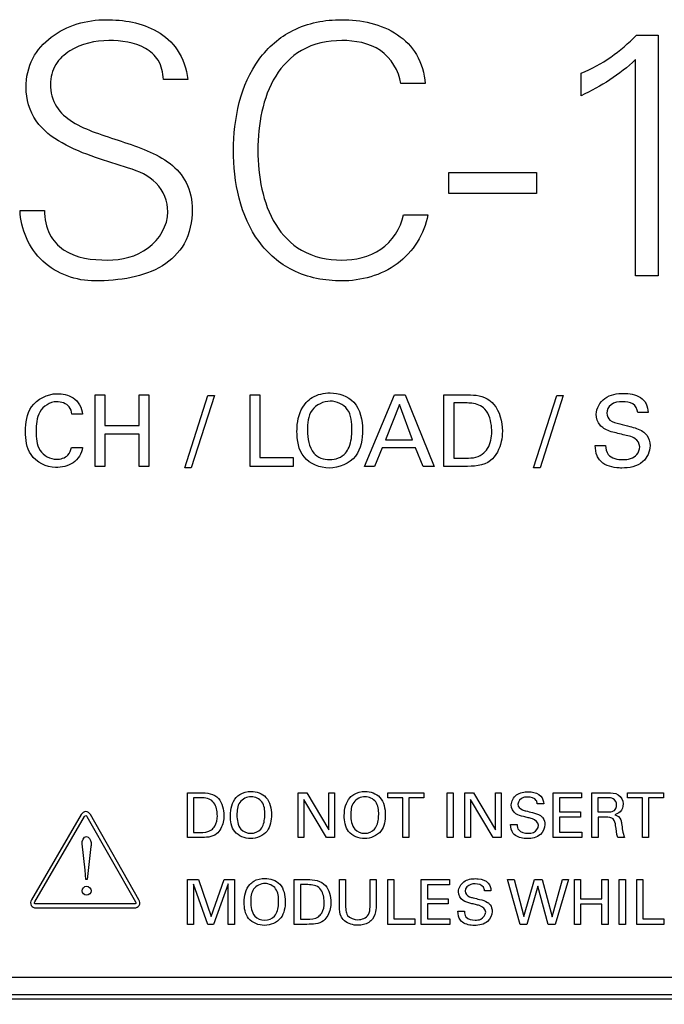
# Model space of a CAD drawing. Header units: inches. Extents: x 0 to 34, y 0 to 22.
# Tile 7 of 88: x 9.223 to 9.583, y 4.591 to 5.142. Entities that reach past the tile are written whole.
import ezdxf

# ---------------------------------------------------------------- set-up
doc = ezdxf.new("R2010")
doc.units = ezdxf.units.IN
doc.header["$LTSCALE"] = 1.87
doc.header["$MEASUREMENT"] = 0
doc.layers.get('0').update_dxf_attribs({"linetype": 'CONTINUOUS'})
doc.layers.add('02___PRT_ALL_AXES', color=7, linetype='CONTINUOUS')
doc.layers.add('DIMENSIONS', color=7, linetype='CONTINUOUS')
doc.styles.get("Standard").update_dxf_attribs({"font": 'txt', "width": 0.8})
doc.dimstyles.new('DIMSTYLE_1', dxfattribs={"dimtxt": 0.125, "dimasz": 0.18, "dimexe": 0.125, "dimexo": 0.0625, "dimgap": 0.0625, "dimtad": 0, "dimtih": 1, "dimtoh": 1, "dimlfac": 2, "dimdsep": 46, "dimtxsty": 'STANDARD', "dimblk": '_FILLED', "dimblk1": '_FILLED', "dimblk2": '_FILLED', "dimcen": 0.09, "dimadec": 0, "dimazin": 0, "dimtp": 0.001, "dimtm": 0.001, "dimtfac": 1, "dimtofl": 0, "dimtmove": 0, "dimatfit": 3, "dimldrblk": '_FILLED', "dimfxl": 1, "dimtolj": 1, "dimarcsym": 0})

# ---------------------------------------------------------------- blocks, each defined once
blk = doc.blocks.new('_FILLED')
at = {"color": 0, "linetype": 'BYBLOCK'}
blk.add_solid([(0, 0), (-1, 0.1736), (-1, -0.1736)], dxfattribs=at)
blk = doc.blocks.new('*D6')
at = {"layer": 'DIMENSIONS', "color": 2, "linetype": 'CONTINUOUS'}
for p, q in [((8.53548, 4.57287), (8.53548, 3.10388)), ((17.68902, 4.57287), (17.68902, 3.10388)), ((8.53548, 3.22888), (12.43725, 3.22888)), ((17.68902, 3.22888), (13.78725, 3.22888))]:
    blk.add_line(p, q, dxfattribs=at)
at = {"layer": 'DIMENSIONS', "color": 2, "linetype": 'CONTINUOUS', "xscale": 0.18, "yscale": 0.18, "zscale": 0.18, "rotation": 180}
blk.add_blockref('_FILLED', (8.53548, 3.22888), dxfattribs=at)
at = {"layer": 'DIMENSIONS', "color": 2, "linetype": 'CONTINUOUS', "xscale": 0.18, "yscale": 0.18, "zscale": 0.18}
blk.add_blockref('_FILLED', (17.68902, 3.22888), dxfattribs=at)
at = {"layer": 'DIMENSIONS', "color": 2, "linetype": 'CONTINUOUS', "insert": (13.11225, 3.29138), "char_height": 0.125, "width": 1.225, "attachment_point": 2, "line_spacing_factor": 0.9}
blk.add_mtext('465{\\Ftxt.shx;\\W1.000000;\\H0.125000; }[18.307]', dxfattribs=at)

msp = doc.modelspace()

# ---------------------------------------------------------------- linework, layer by layer
at = {"color": 40, "linetype": 'CONTINUOUS'}
for p, q in [((9.56749, 5.133), (9.57955, 5.133)), ((9.57955, 5.133), (9.57955, 4.99845)), ((9.56691, 4.99845), (9.56691, 5.11939)), ((9.53657, 5.09917), (9.53657, 5.11181)), ((9.31647, 5.10831), (9.30285, 5.10831)), ((9.44927, 5.10598), (9.43566, 5.10598)), ((9.46249, 5.04453), (9.46249, 5.0562)), ((9.46249, 5.0562), (9.51149, 5.0562)), ((9.51149, 5.0562), (9.51149, 5.04453)), ((9.51149, 5.04453), (9.46249, 5.04453)), ((9.22274, 5.035), (9.23635, 5.035)), ((9.43721, 5.03248), (9.45082, 5.03248)), ((9.57955, 4.99845), (9.56691, 4.99845)), ((9.26465, 4.89174), (9.26465, 4.93182)), ((9.26465, 4.93182), (9.2702, 4.93182)), ((9.2702, 4.93182), (9.2702, 4.91461)), ((9.28925, 4.91461), (9.28925, 4.93182)), ((9.28925, 4.93182), (9.2948, 4.93182)), ((9.2948, 4.93182), (9.2948, 4.89174)), ((9.31482, 4.89085), (9.32781, 4.93132)), ((9.33143, 4.93132), (9.31849, 4.89085)), ((9.32781, 4.93132), (9.33143, 4.93132)), ((9.35138, 4.89174), (9.35138, 4.93182)), ((9.35138, 4.93182), (9.35687, 4.93182)), ((9.35687, 4.93182), (9.35687, 4.89667)), ((9.41527, 4.89174), (9.43215, 4.93182)), ((9.43215, 4.93182), (9.43809, 4.93182)), ((9.43809, 4.93182), (9.4543, 4.89174)), ((9.45977, 4.89174), (9.45977, 4.93182)), ((9.45977, 4.93182), (9.47137, 4.93182)), ((9.46532, 4.92722), (9.46532, 4.89629)), ((9.47198, 4.92722), (9.46532, 4.92722)), ((9.50993, 4.89085), (9.52292, 4.93132)), ((9.52653, 4.93132), (9.5136, 4.89085)), ((9.52292, 4.93132), (9.52653, 4.93132)), ((9.43487, 4.92633), (9.42709, 4.90667)), ((9.44226, 4.90667), (9.43487, 4.92633)), ((9.57397, 4.92183), (9.5682, 4.92183)), ((9.25769, 4.921), (9.25175, 4.921)), ((9.2702, 4.91461), (9.28925, 4.91461)), ((9.2702, 4.90984), (9.2702, 4.89174)), ((9.28925, 4.90984), (9.2702, 4.90984)), ((9.28925, 4.89174), (9.28925, 4.90984)), ((9.42709, 4.90667), (9.44226, 4.90667)), ((9.25147, 4.90228), (9.25758, 4.90228)), ((9.42532, 4.90217), (9.42099, 4.89174)), ((9.44392, 4.90217), (9.42532, 4.90217)), ((9.44825, 4.89174), (9.44392, 4.90217)), ((9.54443, 4.90345), (9.55021, 4.90345)), ((9.35687, 4.89667), (9.37553, 4.89667)), ((9.37553, 4.89667), (9.37553, 4.89174)), ((9.46532, 4.89629), (9.47076, 4.89629)), ((9.2702, 4.89174), (9.26465, 4.89174)), ((9.2948, 4.89174), (9.28925, 4.89174)), ((9.31849, 4.89085), (9.31482, 4.89085)), ((9.37553, 4.89174), (9.35138, 4.89174)), ((9.42099, 4.89174), (9.41527, 4.89174)), ((9.4543, 4.89174), (9.44825, 4.89174)), ((9.47104, 4.89174), (9.45977, 4.89174)), ((9.5136, 4.89085), (9.50993, 4.89085)), ((9.3163, 4.68401), (9.3163, 4.7091)), ((9.3163, 4.7091), (9.32356, 4.7091)), ((9.37827, 4.68401), (9.37827, 4.7091)), ((9.37827, 4.7091), (9.38311, 4.7091)), ((9.38311, 4.7091), (9.39544, 4.68836)), ((9.39544, 4.68836), (9.39544, 4.7091)), ((9.39544, 4.7091), (9.39864, 4.7091)), ((9.39864, 4.7091), (9.39864, 4.68401)), ((9.42834, 4.70615), (9.42834, 4.7091)), ((9.42834, 4.7091), (9.4486, 4.7091)), ((9.4486, 4.7091), (9.4486, 4.70615)), ((9.46154, 4.68401), (9.46154, 4.7091)), ((9.46154, 4.7091), (9.46502, 4.7091)), ((9.46502, 4.7091), (9.46502, 4.68401)), ((9.47143, 4.68401), (9.47143, 4.7091)), ((9.47143, 4.7091), (9.47627, 4.7091)), ((9.47627, 4.7091), (9.4886, 4.68836)), ((9.4886, 4.68836), (9.4886, 4.7091)), ((9.4886, 4.7091), (9.4918, 4.7091)), ((9.4918, 4.7091), (9.4918, 4.68401)), ((9.52095, 4.68401), (9.52095, 4.7091)), ((9.52095, 4.7091), (9.53669, 4.7091)), ((9.53669, 4.7091), (9.53669, 4.70615)), ((9.54251, 4.68401), (9.54251, 4.7091)), ((9.54251, 4.7091), (9.55148, 4.7091)), ((9.56237, 4.70615), (9.56237, 4.7091)), ((9.56237, 4.7091), (9.58263, 4.7091)), ((9.58263, 4.7091), (9.58263, 4.70615)), ((9.31977, 4.70622), (9.31977, 4.68686)), ((9.32394, 4.70622), (9.31977, 4.70622)), ((9.38144, 4.70532), (9.38144, 4.68401)), ((9.39419, 4.68401), (9.38144, 4.70532)), ((9.43675, 4.70615), (9.42834, 4.70615)), ((9.43675, 4.68401), (9.43675, 4.70615)), ((9.44019, 4.70615), (9.44019, 4.68401)), ((9.4486, 4.70615), (9.44019, 4.70615)), ((9.48735, 4.68401), (9.4746, 4.70532)), ((9.4746, 4.70532), (9.4746, 4.68401)), ((9.51558, 4.70285), (9.51197, 4.70285)), ((9.52442, 4.70615), (9.52442, 4.69832)), ((9.53669, 4.70615), (9.52442, 4.70615)), ((9.54588, 4.70618), (9.54588, 4.69829)), ((9.55137, 4.70618), (9.54588, 4.70618)), ((9.57078, 4.70615), (9.56237, 4.70615)), ((9.57078, 4.68401), (9.57078, 4.70615)), ((9.57422, 4.70615), (9.57422, 4.68401)), ((9.58263, 4.70615), (9.57422, 4.70615)), ((9.25694, 4.69688), (9.22911, 4.64906)), ((9.23104, 4.64795), (9.25884, 4.6958)), ((9.26012, 4.69579), (9.28727, 4.64797)), ((9.2892, 4.64906), (9.26203, 4.69687)), ((9.52442, 4.69832), (9.5361, 4.69832)), ((9.5361, 4.69832), (9.5361, 4.69541)), ((9.54588, 4.69829), (9.55137, 4.69829)), ((9.49709, 4.69134), (9.50071, 4.69134)), ((9.52442, 4.69541), (9.52442, 4.68707)), ((9.5361, 4.69541), (9.52442, 4.69541)), ((9.54595, 4.69534), (9.54595, 4.68401)), ((9.55033, 4.69534), (9.54595, 4.69534)), ((9.31977, 4.68686), (9.32318, 4.68686)), ((9.52442, 4.68707), (9.53697, 4.68707)), ((9.53697, 4.68707), (9.53697, 4.68401)), ((9.25914, 4.66576), (9.25737, 4.6805)), ((9.32335, 4.68401), (9.3163, 4.68401)), ((9.38144, 4.68401), (9.37827, 4.68401)), ((9.39864, 4.68401), (9.39419, 4.68401)), ((9.44019, 4.68401), (9.43675, 4.68401)), ((9.46502, 4.68401), (9.46154, 4.68401)), ((9.4746, 4.68401), (9.47143, 4.68401)), ((9.4918, 4.68401), (9.48735, 4.68401)), ((9.53697, 4.68401), (9.52095, 4.68401)), ((9.54595, 4.68401), (9.54251, 4.68401)), ((9.56069, 4.68401), (9.55697, 4.68401)), ((9.57422, 4.68401), (9.57078, 4.68401)), ((9.26234, 4.67893), (9.26019, 4.66059)), ((9.25955, 4.66059), (9.25914, 4.66576)), ((9.26019, 4.66059), (9.25955, 4.66059)), ((9.31636, 4.6354), (9.31636, 4.66049)), ((9.31636, 4.66049), (9.32252, 4.66049)), ((9.31974, 4.65785), (9.31974, 4.6354)), ((9.32766, 4.6354), (9.31974, 4.65785)), ((9.32252, 4.66049), (9.32961, 4.63981)), ((9.32961, 4.63981), (9.33687, 4.66049)), ((9.3392, 4.65799), (9.33096, 4.6354)), ((9.33687, 4.66049), (9.34261, 4.66049)), ((9.3392, 4.6354), (9.3392, 4.65799)), ((9.34261, 4.66049), (9.34261, 4.6354)), ((9.37609, 4.6354), (9.37609, 4.66049)), ((9.37609, 4.66049), (9.38335, 4.66049)), ((9.37956, 4.65761), (9.37956, 4.63825)), ((9.38373, 4.65761), (9.37956, 4.65761)), ((9.40133, 4.6452), (9.40133, 4.66049)), ((9.40133, 4.66049), (9.4048, 4.66049)), ((9.4048, 4.66049), (9.4048, 4.64495)), ((9.41843, 4.64509), (9.41843, 4.66049)), ((9.41843, 4.66049), (9.4218, 4.66049)), ((9.4218, 4.66049), (9.4218, 4.64503)), ((9.42834, 4.6354), (9.42834, 4.66049)), ((9.42834, 4.66049), (9.43178, 4.66049)), ((9.43178, 4.66049), (9.43178, 4.63849)), ((9.44706, 4.6354), (9.44706, 4.66049)), ((9.44706, 4.66049), (9.4628, 4.66049)), ((9.45053, 4.65754), (9.45053, 4.64971)), ((9.4628, 4.65754), (9.45053, 4.65754)), ((9.4628, 4.66049), (9.4628, 4.65754)), ((9.50237, 4.6354), (9.49525, 4.66049)), ((9.49525, 4.66049), (9.49897, 4.66049)), ((9.49897, 4.66049), (9.50439, 4.63985)), ((9.50439, 4.63985), (9.51037, 4.66049)), ((9.51037, 4.66049), (9.51468, 4.66049)), ((9.51468, 4.66049), (9.52034, 4.63967)), ((9.52034, 4.63967), (9.52604, 4.66049)), ((9.52945, 4.66049), (9.52201, 4.6354)), ((9.52604, 4.66049), (9.52945, 4.66049)), ((9.53275, 4.6354), (9.53275, 4.66049)), ((9.53275, 4.66049), (9.53623, 4.66049)), ((9.53623, 4.66049), (9.53623, 4.64971)), ((9.54815, 4.64971), (9.54815, 4.66049)), ((9.54815, 4.66049), (9.55163, 4.66049)), ((9.55163, 4.66049), (9.55163, 4.6354)), ((9.55782, 4.6354), (9.55782, 4.66049)), ((9.55782, 4.66049), (9.5613, 4.66049)), ((9.5613, 4.66049), (9.5613, 4.6354)), ((9.56765, 4.6354), (9.56765, 4.66049)), ((9.56765, 4.66049), (9.57109, 4.66049)), ((9.57109, 4.66049), (9.57109, 4.63849)), ((9.48607, 4.65424), (9.48245, 4.65424)), ((9.51235, 4.65684), (9.50613, 4.6354)), ((9.51816, 4.6354), (9.51235, 4.65684)), ((9.28661, 4.64685), (9.23166, 4.64685)), ((9.45053, 4.64971), (9.46221, 4.64971)), ((9.45053, 4.6468), (9.45053, 4.63846)), ((9.46221, 4.6468), (9.45053, 4.6468)), ((9.46221, 4.64971), (9.46221, 4.6468)), ((9.53623, 4.64971), (9.54815, 4.64971)), ((9.53623, 4.64673), (9.53623, 4.6354)), ((9.54815, 4.64673), (9.53623, 4.64673)), ((9.54815, 4.6354), (9.54815, 4.64673)), ((9.23166, 4.64464), (9.28661, 4.64464)), ((9.46758, 4.64273), (9.47119, 4.64273)), ((9.31974, 4.6354), (9.31636, 4.6354)), ((9.33096, 4.6354), (9.32766, 4.6354)), ((9.34261, 4.6354), (9.3392, 4.6354)), ((9.38314, 4.6354), (9.37609, 4.6354)), ((9.37956, 4.63825), (9.38297, 4.63825)), ((9.44346, 4.6354), (9.42834, 4.6354)), ((9.43178, 4.63849), (9.44346, 4.63849)), ((9.44346, 4.63849), (9.44346, 4.6354)), ((9.46308, 4.6354), (9.44706, 4.6354)), ((9.45053, 4.63846), (9.46308, 4.63846)), ((9.46308, 4.63846), (9.46308, 4.6354)), ((9.50613, 4.6354), (9.50237, 4.6354)), ((9.52201, 4.6354), (9.51816, 4.6354)), ((9.53623, 4.6354), (9.53275, 4.6354)), ((9.55163, 4.6354), (9.54815, 4.6354)), ((9.5613, 4.6354), (9.55782, 4.6354)), ((9.58277, 4.6354), (9.56765, 4.6354)), ((9.57109, 4.63849), (9.58277, 4.63849)), ((9.58277, 4.63849), (9.58277, 4.6354))]:
    msp.add_line(p, q, dxfattribs=at)
at = {"color": 7, "linetype": 'CONTINUOUS'}
for p, q in [((17.31796, 4.59354), (8.90654, 4.59354)), ((10.11028, 4.596), (8.91619, 4.596))]:
    msp.add_line(p, q, dxfattribs=at)
at = {"color": 40, "linetype": 'CONTINUOUS'}
for points, knots in [([(9.22605, 5.10383), (9.22605, 5.10941), (9.22854, 5.12046), (9.24323, 5.13704), (9.26004, 5.14175), (9.27077, 5.14175)], [0, 0, 0, 0, 0.258935, 0.501329, 1, 1, 1, 1]), ([(9.27077, 5.14175), (9.28056, 5.14175), (9.29616, 5.13928), (9.31233, 5.12514), (9.31579, 5.11415), (9.31647, 5.10831)], [0, 0, 0, 0, 0.472167, 0.7165, 1, 1, 1, 1]), ([(9.34213, 5.06864), (9.34213, 5.0863), (9.34764, 5.1142), (9.37514, 5.1384), (9.39328, 5.14175), (9.4026, 5.14175)], [0, 0, 0, 0, 0.501074, 0.735269, 1, 1, 1, 1]), ([(9.4026, 5.14175), (9.41338, 5.14175), (9.43027, 5.13839), (9.44587, 5.12249), (9.44884, 5.11162), (9.44927, 5.10598)], [0, 0, 0, 0, 0.500094, 0.737417, 1, 1, 1, 1]), ([(9.27233, 5.13009), (9.2648, 5.13009), (9.25317, 5.12749), (9.2417, 5.11711), (9.23966, 5.1094), (9.23966, 5.10558)], [0, 0, 0, 0, 0.502178, 0.74499, 1, 1, 1, 1]), ([(9.30285, 5.10831), (9.30277, 5.11201), (9.30113, 5.11923), (9.29018, 5.12886), (9.27932, 5.13009), (9.27233, 5.13009)], [0, 0, 0, 0, 0.265203, 0.4983, 1, 1, 1, 1]), ([(9.4026, 5.13009), (9.39488, 5.13009), (9.37976, 5.12697), (9.3642, 5.11061), (9.35709, 5.09033), (9.35574, 5.07593), (9.35574, 5.06864)], [0, 0, 0, 0, 0.26758, 0.502716, 0.747622, 1, 1, 1, 1]), ([(9.43566, 5.10598), (9.43468, 5.11315), (9.42575, 5.12752), (9.41005, 5.13009), (9.4026, 5.13009)], [0, 0, 0, 0, 0.492798, 1, 1, 1, 1]), ([(9.28341, 5.05872), (9.27724, 5.06078), (9.2645, 5.06451), (9.24627, 5.07168), (9.23, 5.08391), (9.22605, 5.09729), (9.22605, 5.10383)], [0, 0, 0, 0, 0.248776, 0.507887, 0.749404, 1, 1, 1, 1]), ([(9.23966, 5.10558), (9.23966, 5.10127), (9.24184, 5.09249), (9.25225, 5.0837), (9.2651, 5.07825), (9.27939, 5.07374), (9.29374, 5.06884), (9.30687, 5.06206), (9.3171, 5.05079), (9.31899, 5.04061), (9.31899, 5.03539)], [0, 0, 0, 0, 0.113132, 0.221348, 0.344212, 0.478722, 0.614396, 0.742098, 0.863036, 1, 1, 1, 1]), ([(9.4026, 4.99553), (9.39325, 4.99553), (9.37511, 4.9988), (9.34747, 5.02296), (9.34213, 5.05095), (9.34213, 5.06864)], [0, 0, 0, 0, 0.265052, 0.498345, 1, 1, 1, 1]), ([(9.35574, 5.06864), (9.35574, 5.06136), (9.35709, 5.04696), (9.3642, 5.02667), (9.37976, 5.01032), (9.39488, 5.0072), (9.4026, 5.0072)], [0, 0, 0, 0, 0.252402, 0.497312, 0.732438, 1, 1, 1, 1]), ([(9.30538, 5.03423), (9.30538, 5.04), (9.30038, 5.05222), (9.28899, 5.0569), (9.28341, 5.05872)], [0, 0, 0, 0, 0.496037, 1, 1, 1, 1]), ([(9.26455, 4.99553), (9.25418, 4.99553), (9.23235, 5.00312), (9.223, 5.02463), (9.22274, 5.035)], [0, 0, 0, 0, 0.499718, 1, 1, 1, 1]), ([(9.23635, 5.035), (9.23644, 5.03041), (9.23789, 5.02169), (9.24981, 5.00869), (9.26315, 5.0072), (9.27155, 5.0072)], [0, 0, 0, 0, 0.273099, 0.500526, 1, 1, 1, 1]), ([(9.31899, 5.03539), (9.31899, 5.02885), (9.31655, 5.01602), (9.30259, 5.00256), (9.28444, 4.99655), (9.27138, 4.99553), (9.26455, 4.99553)], [0, 0, 0, 0, 0.258576, 0.485529, 0.730207, 1, 1, 1, 1]), ([(9.27155, 5.0072), (9.27949, 5.0072), (9.29587, 5.01081), (9.30538, 5.02655), (9.30538, 5.03423)], [0, 0, 0, 0, 0.508398, 1, 1, 1, 1]), ([(9.45082, 5.03248), (9.44899, 5.02188), (9.43593, 5.00155), (9.41344, 4.99553), (9.4026, 4.99553)], [0, 0, 0, 0, 0.498093, 1, 1, 1, 1]), ([(9.4026, 5.0072), (9.41016, 5.0072), (9.42616, 5.01064), (9.43571, 5.02494), (9.43721, 5.03248)], [0, 0, 0, 0, 0.495479, 1, 1, 1, 1]), ([(9.38276, 4.92749), (9.38374, 4.92855), (9.38756, 4.93172), (9.39268, 4.93288), (9.39614, 4.93288)], [0, 0, 0, 0, 0.292979, 1, 1, 1, 1]), ([(9.39614, 4.93288), (9.40088, 4.93288), (9.41205, 4.92904), (9.41425, 4.91757), (9.41425, 4.91217)], [0, 0, 0, 0, 0.467318, 1, 1, 1, 1]), ([(9.54499, 4.92089), (9.54499, 4.92426), (9.54915, 4.93146), (9.55665, 4.9326), (9.56026, 4.9326)], [0, 0, 0, 0, 0.48326, 1, 1, 1, 1]), ([(9.56026, 4.9326), (9.56107, 4.9326), (9.56505, 4.93242), (9.56935, 4.93102), (9.57153, 4.92866)], [0, 0, 0, 0, 0.201881, 1, 1, 1, 1]), ([(9.22577, 4.91134), (9.22577, 4.91604), (9.22722, 4.92683), (9.238, 4.93238), (9.24331, 4.93238)], [0, 0, 0, 0, 0.469723, 1, 1, 1, 1]), ([(9.24309, 4.92794), (9.23944, 4.92794), (9.23197, 4.92283), (9.23171, 4.91505), (9.23171, 4.91139)], [0, 0, 0, 0, 0.499764, 1, 1, 1, 1]), ([(9.25175, 4.921), (9.25153, 4.92241), (9.25032, 4.92651), (9.24567, 4.92794), (9.24309, 4.92794)], [0, 0, 0, 0, 0.355747, 1, 1, 1, 1]), ([(9.24331, 4.93238), (9.24642, 4.93238), (9.25348, 4.93129), (9.25741, 4.92451), (9.25769, 4.921)], [0, 0, 0, 0, 0.469139, 1, 1, 1, 1]), ([(9.3776, 4.9115), (9.3776, 4.91275), (9.37784, 4.91837), (9.37976, 4.92427), (9.38276, 4.92749)], [0, 0, 0, 0, 0.221769, 1, 1, 1, 1]), ([(9.3962, 4.92822), (9.3924, 4.92822), (9.38403, 4.92418), (9.38343, 4.91569), (9.38343, 4.91184)], [0, 0, 0, 0, 0.496639, 1, 1, 1, 1]), ([(9.40836, 4.91223), (9.40836, 4.91613), (9.40785, 4.92448), (9.39972, 4.92822), (9.3962, 4.92822)], [0, 0, 0, 0, 0.525877, 1, 1, 1, 1]), ([(9.47137, 4.93182), (9.47561, 4.93182), (9.48191, 4.93165), (9.48651, 4.9278), (9.48753, 4.9266)], [0, 0, 0, 0, 0.728808, 1, 1, 1, 1]), ([(9.48264, 4.92372), (9.48085, 4.92571), (9.47686, 4.92718), (9.4731, 4.92722), (9.47198, 4.92722)], [0, 0, 0, 0, 0.704052, 1, 1, 1, 1]), ([(9.55975, 4.92794), (9.5575, 4.92794), (9.55306, 4.9274), (9.55087, 4.92321), (9.55087, 4.92144)], [0, 0, 0, 0, 0.560141, 1, 1, 1, 1]), ([(9.5682, 4.92183), (9.56809, 4.92372), (9.56581, 4.92769), (9.56166, 4.92794), (9.55975, 4.92794)], [0, 0, 0, 0, 0.498821, 1, 1, 1, 1]), ([(9.57153, 4.92866), (9.57204, 4.9281), (9.57349, 4.92607), (9.57386, 4.92352), (9.57397, 4.92183)], [0, 0, 0, 0, 0.308516, 1, 1, 1, 1]), ([(9.48653, 4.91123), (9.48653, 4.91189), (9.48636, 4.91625), (9.48514, 4.92096), (9.48264, 4.92372)], [0, 0, 0, 0, 0.151944, 1, 1, 1, 1]), ([(9.55087, 4.92144), (9.55087, 4.92002), (9.55257, 4.91649), (9.5562, 4.91595), (9.55809, 4.9155)], [0, 0, 0, 0, 0.422132, 1, 1, 1, 1]), ([(9.54915, 4.91301), (9.5484, 4.91351), (9.54604, 4.9155), (9.54499, 4.91874), (9.54499, 4.92089)], [0, 0, 0, 0, 0.2958, 1, 1, 1, 1]), ([(9.24259, 4.89113), (9.23743, 4.89113), (9.227, 4.89648), (9.22577, 4.90687), (9.22577, 4.91134)], [0, 0, 0, 0, 0.536092, 1, 1, 1, 1]), ([(9.23171, 4.91139), (9.23171, 4.90775), (9.23204, 4.89999), (9.23957, 4.89568), (9.24303, 4.89568)], [0, 0, 0, 0, 0.512257, 1, 1, 1, 1]), ([(9.3957, 4.89079), (9.39054, 4.89079), (9.37919, 4.89515), (9.3776, 4.9065), (9.3776, 4.9115)], [0, 0, 0, 0, 0.507914, 1, 1, 1, 1]), ([(9.41425, 4.91217), (9.41425, 4.9071), (9.41263, 4.89556), (9.40106, 4.89079), (9.3957, 4.89079)], [0, 0, 0, 0, 0.485891, 1, 1, 1, 1]), ([(9.40475, 4.89918), (9.40557, 4.90017), (9.40781, 4.90424), (9.40836, 4.90894), (9.40836, 4.91223)], [0, 0, 0, 0, 0.281942, 1, 1, 1, 1]), ([(9.48125, 4.89851), (9.48243, 4.8994), (9.48568, 4.903), (9.48653, 4.90799), (9.48653, 4.91123)], [0, 0, 0, 0, 0.313086, 1, 1, 1, 1]), ([(9.49247, 4.91145), (9.49247, 4.90948), (9.49193, 4.90349), (9.48897, 4.89755), (9.48581, 4.89501)], [0, 0, 0, 0, 0.326943, 1, 1, 1, 1]), ([(9.56003, 4.90945), (9.5587, 4.90978), (9.55503, 4.91071), (9.55118, 4.91163), (9.54915, 4.91301)], [0, 0, 0, 0, 0.358459, 1, 1, 1, 1]), ([(9.55809, 4.9155), (9.56, 4.91501), (9.56436, 4.91389), (9.56889, 4.91271), (9.57103, 4.91128)], [0, 0, 0, 0, 0.433527, 1, 1, 1, 1]), ([(9.57103, 4.91128), (9.57187, 4.91073), (9.57419, 4.90862), (9.57503, 4.90536), (9.57503, 4.90329)], [0, 0, 0, 0, 0.325682, 1, 1, 1, 1]), ([(9.56925, 4.90268), (9.56925, 4.90441), (9.56667, 4.90854), (9.56232, 4.90888), (9.56003, 4.90945)], [0, 0, 0, 0, 0.423592, 1, 1, 1, 1]), ([(9.25758, 4.90228), (9.25723, 4.89897), (9.25306, 4.89241), (9.24596, 4.89113), (9.24259, 4.89113)], [0, 0, 0, 0, 0.49736, 1, 1, 1, 1]), ([(9.54676, 4.89535), (9.54623, 4.89603), (9.54475, 4.89851), (9.54443, 4.90146), (9.54443, 4.90345)], [0, 0, 0, 0, 0.303849, 1, 1, 1, 1]), ([(9.55021, 4.90345), (9.55028, 4.90172), (9.55117, 4.89656), (9.55695, 4.89551), (9.55987, 4.89551)], [0, 0, 0, 0, 0.37308, 1, 1, 1, 1]), ([(9.57503, 4.90329), (9.57503, 4.90002), (9.57147, 4.89226), (9.5633, 4.89079), (9.5592, 4.89079)], [0, 0, 0, 0, 0.443326, 1, 1, 1, 1]), ([(9.55987, 4.89551), (9.56264, 4.89551), (9.56767, 4.8966), (9.56925, 4.90114), (9.56925, 4.90268)], [0, 0, 0, 0, 0.643365, 1, 1, 1, 1]), ([(9.5592, 4.89079), (9.55827, 4.89079), (9.55387, 4.89099), (9.54894, 4.89256), (9.54676, 4.89535)], [0, 0, 0, 0, 0.208251, 1, 1, 1, 1]), ([(9.34359, 4.70639), (9.3442, 4.70705), (9.34659, 4.70904), (9.34979, 4.70976), (9.35196, 4.70976)], [0, 0, 0, 0, 0.292945, 1, 1, 1, 1]), ([(9.352, 4.70684), (9.34962, 4.70684), (9.34438, 4.70431), (9.34401, 4.699), (9.34401, 4.69659)], [0, 0, 0, 0, 0.496513, 1, 1, 1, 1]), ([(9.35196, 4.70976), (9.35493, 4.70976), (9.36192, 4.70736), (9.3633, 4.70018), (9.3633, 4.6968)], [0, 0, 0, 0, 0.467265, 1, 1, 1, 1]), ([(9.35961, 4.69683), (9.35961, 4.69928), (9.35929, 4.7045), (9.3542, 4.70684), (9.352, 4.70684)], [0, 0, 0, 0, 0.525969, 1, 1, 1, 1]), ([(9.40727, 4.70639), (9.40788, 4.70705), (9.41027, 4.70904), (9.41348, 4.70976), (9.41565, 4.70976)], [0, 0, 0, 0, 0.292843, 1, 1, 1, 1]), ([(9.41568, 4.70684), (9.4133, 4.70684), (9.40806, 4.70431), (9.40769, 4.699), (9.40769, 4.69659)], [0, 0, 0, 0, 0.496531, 1, 1, 1, 1]), ([(9.41565, 4.70976), (9.41861, 4.70976), (9.4256, 4.70736), (9.42698, 4.70018), (9.42698, 4.6968)], [0, 0, 0, 0, 0.467233, 1, 1, 1, 1]), ([(9.42329, 4.69683), (9.42329, 4.69928), (9.42297, 4.7045), (9.41788, 4.70684), (9.41568, 4.70684)], [0, 0, 0, 0, 0.525944, 1, 1, 1, 1]), ([(9.49744, 4.70226), (9.49744, 4.70437), (9.50005, 4.70887), (9.50474, 4.70959), (9.507, 4.70959)], [0, 0, 0, 0, 0.483157, 1, 1, 1, 1]), ([(9.50668, 4.70667), (9.5059, 4.70667), (9.50347, 4.70659), (9.50112, 4.70426), (9.50112, 4.7026)], [0, 0, 0, 0, 0.32126, 1, 1, 1, 1]), ([(9.51197, 4.70285), (9.51193, 4.70351), (9.51135, 4.70599), (9.50838, 4.70667), (9.50668, 4.70667)], [0, 0, 0, 0, 0.281002, 1, 1, 1, 1]), ([(9.507, 4.70959), (9.50751, 4.70959), (9.51, 4.70947), (9.51269, 4.7086), (9.51405, 4.70712)], [0, 0, 0, 0, 0.201903, 1, 1, 1, 1]), ([(9.33305, 4.69621), (9.33305, 4.69663), (9.33294, 4.69935), (9.33218, 4.7023), (9.33062, 4.70403)], [0, 0, 0, 0, 0.151878, 1, 1, 1, 1]), ([(9.50112, 4.7026), (9.50112, 4.70126), (9.50301, 4.6994), (9.50497, 4.69904), (9.50564, 4.69888)], [0, 0, 0, 0, 0.659855, 1, 1, 1, 1]), ([(9.55638, 4.70211), (9.55638, 4.70347), (9.55498, 4.70617), (9.55239, 4.70618), (9.55137, 4.70618)], [0, 0, 0, 0, 0.570612, 1, 1, 1, 1]), ([(9.55468, 4.69885), (9.55538, 4.69925), (9.55623, 4.70039), (9.55638, 4.70166), (9.55638, 4.70211)], [0, 0, 0, 0, 0.641208, 1, 1, 1, 1]), ([(9.32975, 4.68825), (9.33049, 4.6888), (9.33252, 4.69106), (9.33305, 4.69418), (9.33305, 4.69621)], [0, 0, 0, 0, 0.313148, 1, 1, 1, 1]), ([(9.33677, 4.69634), (9.33677, 4.69511), (9.33643, 4.69137), (9.33458, 4.68764), (9.3326, 4.68606)], [0, 0, 0, 0, 0.326769, 1, 1, 1, 1]), ([(9.35169, 4.68342), (9.34846, 4.68342), (9.34135, 4.68615), (9.34036, 4.69325), (9.34036, 4.69638)], [0, 0, 0, 0, 0.507807, 1, 1, 1, 1]), ([(9.3633, 4.6968), (9.3633, 4.69363), (9.36228, 4.6864), (9.35504, 4.68342), (9.35169, 4.68342)], [0, 0, 0, 0, 0.485871, 1, 1, 1, 1]), ([(9.35735, 4.68867), (9.35881, 4.69044), (9.3595, 4.69347), (9.35961, 4.69628), (9.35961, 4.69683)], [0, 0, 0, 0, 0.807263, 1, 1, 1, 1]), ([(9.41537, 4.68342), (9.41214, 4.68342), (9.40503, 4.68615), (9.40404, 4.69325), (9.40404, 4.69638)], [0, 0, 0, 0, 0.507876, 1, 1, 1, 1]), ([(9.42698, 4.6968), (9.42698, 4.69363), (9.42596, 4.6864), (9.41872, 4.68342), (9.41537, 4.68342)], [0, 0, 0, 0, 0.485929, 1, 1, 1, 1]), ([(9.42103, 4.68867), (9.42249, 4.69044), (9.42318, 4.69347), (9.42329, 4.69628), (9.42329, 4.69683)], [0, 0, 0, 0, 0.807278, 1, 1, 1, 1]), ([(9.50686, 4.6951), (9.50603, 4.6953), (9.50372, 4.69588), (9.50132, 4.69646), (9.50005, 4.69732)], [0, 0, 0, 0, 0.358283, 1, 1, 1, 1]), ([(9.50564, 4.69888), (9.50684, 4.69858), (9.50957, 4.69788), (9.5124, 4.69713), (9.51374, 4.69624)], [0, 0, 0, 0, 0.433529, 1, 1, 1, 1]), ([(9.51374, 4.69624), (9.51426, 4.6959), (9.51573, 4.69458), (9.51624, 4.69253), (9.51624, 4.69124)], [0, 0, 0, 0, 0.325255, 1, 1, 1, 1]), ([(9.5553, 4.69673), (9.55673, 4.69635), (9.5588, 4.69476), (9.55905, 4.69257), (9.55912, 4.69189)], [0, 0, 0, 0, 0.686592, 1, 1, 1, 1]), ([(9.50071, 4.69134), (9.50075, 4.69025), (9.50131, 4.68703), (9.50493, 4.68637), (9.50676, 4.68637)], [0, 0, 0, 0, 0.37286, 1, 1, 1, 1]), ([(9.51624, 4.69124), (9.51624, 4.68919), (9.51402, 4.68433), (9.5089, 4.68342), (9.50634, 4.68342)], [0, 0, 0, 0, 0.443322, 1, 1, 1, 1]), ([(9.50676, 4.68637), (9.50781, 4.68637), (9.51054, 4.68653), (9.51263, 4.68925), (9.51263, 4.69086)], [0, 0, 0, 0, 0.395811, 1, 1, 1, 1]), ([(9.51263, 4.69086), (9.51263, 4.69251), (9.50999, 4.69451), (9.50766, 4.6949), (9.50686, 4.6951)], [0, 0, 0, 0, 0.667332, 1, 1, 1, 1]), ([(9.55582, 4.69065), (9.55567, 4.69195), (9.55512, 4.69522), (9.55176, 4.69534), (9.55033, 4.69534)], [0, 0, 0, 0, 0.479614, 1, 1, 1, 1]), ([(9.25985, 4.68451), (9.26127, 4.68451), (9.26277, 4.68168), (9.26243, 4.67966), (9.26234, 4.67893)], [0, 0, 0, 0, 0.658933, 1, 1, 1, 1]), ([(9.50634, 4.68342), (9.50576, 4.68342), (9.503, 4.68354), (9.49992, 4.68452), (9.49855, 4.68627)], [0, 0, 0, 0, 0.208268, 1, 1, 1, 1]), ([(9.3513, 4.65778), (9.35191, 4.65844), (9.3543, 4.66043), (9.3575, 4.66115), (9.35967, 4.66115)], [0, 0, 0, 0, 0.292858, 1, 1, 1, 1]), ([(9.35971, 4.65823), (9.35733, 4.65823), (9.35209, 4.6557), (9.35171, 4.65039), (9.35171, 4.64798)], [0, 0, 0, 0, 0.496522, 1, 1, 1, 1]), ([(9.35967, 4.66115), (9.36264, 4.66115), (9.36963, 4.65875), (9.371, 4.65157), (9.371, 4.64819)], [0, 0, 0, 0, 0.467252, 1, 1, 1, 1]), ([(9.36732, 4.64822), (9.36732, 4.65067), (9.367, 4.65589), (9.36191, 4.65823), (9.35971, 4.65823)], [0, 0, 0, 0, 0.525923, 1, 1, 1, 1]), ([(9.46792, 4.65365), (9.46792, 4.65576), (9.47053, 4.66026), (9.47522, 4.66098), (9.47748, 4.66098)], [0, 0, 0, 0, 0.483121, 1, 1, 1, 1]), ([(9.47717, 4.65805), (9.47639, 4.65805), (9.47396, 4.65798), (9.47161, 4.65565), (9.47161, 4.65399)], [0, 0, 0, 0, 0.32127, 1, 1, 1, 1]), ([(9.48245, 4.65424), (9.48242, 4.6549), (9.48184, 4.65738), (9.47887, 4.65805), (9.47717, 4.65805)], [0, 0, 0, 0, 0.280999, 1, 1, 1, 1]), ([(9.47748, 4.66098), (9.47799, 4.66098), (9.48048, 4.66086), (9.48318, 4.65999), (9.48454, 4.65851)], [0, 0, 0, 0, 0.201855, 1, 1, 1, 1]), ([(9.39284, 4.6476), (9.39284, 4.64801), (9.39273, 4.65074), (9.39197, 4.65369), (9.39041, 4.65542)], [0, 0, 0, 0, 0.151852, 1, 1, 1, 1]), ([(9.47161, 4.65399), (9.47161, 4.65265), (9.4735, 4.65079), (9.47545, 4.65043), (9.47613, 4.65027)], [0, 0, 0, 0, 0.659792, 1, 1, 1, 1]), ([(9.3594, 4.63481), (9.35617, 4.63481), (9.34906, 4.63754), (9.34806, 4.64464), (9.34806, 4.64777)], [0, 0, 0, 0, 0.507889, 1, 1, 1, 1]), ([(9.371, 4.64819), (9.371, 4.64502), (9.36999, 4.63779), (9.36275, 4.63481), (9.3594, 4.63481)], [0, 0, 0, 0, 0.485938, 1, 1, 1, 1]), ([(9.36506, 4.64006), (9.36651, 4.64183), (9.36721, 4.64485), (9.36732, 4.64767), (9.36732, 4.64822)], [0, 0, 0, 0, 0.807273, 1, 1, 1, 1]), ([(9.38954, 4.63964), (9.39028, 4.64019), (9.39231, 4.64244), (9.39284, 4.64557), (9.39284, 4.6476)], [0, 0, 0, 0, 0.313135, 1, 1, 1, 1]), ([(9.39656, 4.64773), (9.39656, 4.6465), (9.39622, 4.64275), (9.39437, 4.63903), (9.39239, 4.63744)], [0, 0, 0, 0, 0.326775, 1, 1, 1, 1]), ([(9.47734, 4.64648), (9.47651, 4.64669), (9.47421, 4.64727), (9.4718, 4.64785), (9.47053, 4.64871)], [0, 0, 0, 0, 0.358343, 1, 1, 1, 1]), ([(9.47613, 4.65027), (9.47732, 4.64996), (9.48005, 4.64926), (9.48288, 4.64852), (9.48423, 4.64763)], [0, 0, 0, 0, 0.433418, 1, 1, 1, 1]), ([(9.48312, 4.64225), (9.48312, 4.6439), (9.48047, 4.6459), (9.47814, 4.64629), (9.47734, 4.64648)], [0, 0, 0, 0, 0.667495, 1, 1, 1, 1]), ([(9.48423, 4.64763), (9.48475, 4.64729), (9.48621, 4.64597), (9.48673, 4.64392), (9.48673, 4.64263)], [0, 0, 0, 0, 0.325115, 1, 1, 1, 1]), ([(9.40279, 4.63888), (9.40259, 4.63917), (9.40145, 4.64105), (9.40133, 4.64337), (9.40133, 4.6452)], [0, 0, 0, 0, 0.165024, 1, 1, 1, 1]), ([(9.4048, 4.64495), (9.4048, 4.64437), (9.40486, 4.64282), (9.40534, 4.64124), (9.40592, 4.64044)], [0, 0, 0, 0, 0.368897, 1, 1, 1, 1]), ([(9.41165, 4.63797), (9.41385, 4.63797), (9.41816, 4.63966), (9.41843, 4.64365), (9.41843, 4.64509)], [0, 0, 0, 0, 0.603774, 1, 1, 1, 1]), ([(9.4218, 4.64503), (9.4218, 4.64461), (9.42177, 4.64227), (9.42096, 4.63985), (9.41975, 4.63835)], [0, 0, 0, 0, 0.179569, 1, 1, 1, 1]), ([(9.47119, 4.64273), (9.47124, 4.64164), (9.4718, 4.63842), (9.47541, 4.63776), (9.47724, 4.63776)], [0, 0, 0, 0, 0.372885, 1, 1, 1, 1]), ([(9.48673, 4.64263), (9.48673, 4.64058), (9.4845, 4.63572), (9.47939, 4.63481), (9.47682, 4.63481)], [0, 0, 0, 0, 0.443254, 1, 1, 1, 1]), ([(9.47724, 4.63776), (9.47829, 4.63776), (9.48103, 4.63792), (9.48312, 4.64064), (9.48312, 4.64225)], [0, 0, 0, 0, 0.395917, 1, 1, 1, 1]), ([(9.41165, 4.63487), (9.41097, 4.63487), (9.4077, 4.6351), (9.40428, 4.63674), (9.40279, 4.63888)], [0, 0, 0, 0, 0.208545, 1, 1, 1, 1]), ([(9.41975, 4.63835), (9.41918, 4.63763), (9.4169, 4.63558), (9.41374, 4.63487), (9.41165, 4.63487)], [0, 0, 0, 0, 0.306294, 1, 1, 1, 1]), ([(9.47682, 4.63481), (9.47624, 4.63481), (9.47348, 4.63493), (9.4704, 4.63591), (9.46904, 4.63766)], [0, 0, 0, 0, 0.208087, 1, 1, 1, 1])]:
    msp.add_open_spline(points, degree=3, knots=knots, dxfattribs=at)
for points in [[(9.53657, 5.11181), (9.54815, 5.11652), (9.55865, 5.12417), (9.56749, 5.133)], [(9.56691, 5.11939), (9.55813, 5.11099), (9.54752, 5.10445), (9.53657, 5.09917)], [(9.48753, 4.9266), (9.49098, 4.92256), (9.49247, 4.91676), (9.49247, 4.91145)], [(9.38343, 4.91184), (9.38343, 4.90746), (9.38423, 4.90259), (9.38698, 4.89918)], [(9.24953, 4.89806), (9.25058, 4.8992), (9.2512, 4.90076), (9.25147, 4.90228)], [(9.24303, 4.89568), (9.24534, 4.89568), (9.24793, 4.89641), (9.24953, 4.89806)], [(9.38698, 4.89918), (9.38899, 4.89668), (9.39266, 4.89551), (9.39587, 4.89551)], [(9.39587, 4.89551), (9.39907, 4.89551), (9.40269, 4.89672), (9.40475, 4.89918)], [(9.47076, 4.89629), (9.47433, 4.89629), (9.47839, 4.89637), (9.48125, 4.89851)], [(9.48581, 4.89501), (9.48193, 4.89179), (9.47608, 4.89174), (9.47104, 4.89174)], [(9.32356, 4.7091), (9.3271, 4.7091), (9.33138, 4.70853), (9.33367, 4.70584)], [(9.51405, 4.70712), (9.51507, 4.706), (9.51548, 4.70436), (9.51558, 4.70285)], [(9.55148, 4.7091), (9.55344, 4.7091), (9.55559, 4.70898), (9.55725, 4.70792)], [(9.55725, 4.70792), (9.55889, 4.70689), (9.56003, 4.70475), (9.56003, 4.70281)], [(9.33062, 4.70403), (9.32905, 4.70577), (9.32628, 4.70622), (9.32394, 4.70622)], [(9.33367, 4.70584), (9.33583, 4.7033), (9.33677, 4.69967), (9.33677, 4.69634)], [(9.34036, 4.69638), (9.34036, 4.69989), (9.3412, 4.70383), (9.34359, 4.70639)], [(9.40404, 4.69638), (9.40404, 4.69989), (9.40488, 4.70382), (9.40727, 4.70639)], [(9.50005, 4.69732), (9.49851, 4.69837), (9.49744, 4.7004), (9.49744, 4.70226)], [(9.56003, 4.70281), (9.56003, 4.70122), (9.55938, 4.69949), (9.55825, 4.69836)], [(9.25951, 4.69858), (9.25848, 4.69859), (9.25746, 4.69777), (9.25694, 4.69688)], [(9.25884, 4.6958), (9.25899, 4.69605), (9.25922, 4.69637), (9.25951, 4.69637)], [(9.26203, 4.69687), (9.26154, 4.69776), (9.26052, 4.69858), (9.25951, 4.69858)], [(9.25951, 4.69637), (9.25979, 4.69637), (9.25998, 4.69603), (9.26012, 4.69579)], [(9.34401, 4.69659), (9.34401, 4.69385), (9.34451, 4.6908), (9.34623, 4.68867)], [(9.40769, 4.69659), (9.40769, 4.69385), (9.40819, 4.6908), (9.40991, 4.68867)], [(9.55137, 4.69829), (9.55249, 4.69829), (9.55371, 4.69828), (9.55468, 4.69885)], [(9.55825, 4.69836), (9.55746, 4.69757), (9.55638, 4.69703), (9.5553, 4.69673)], [(9.49855, 4.68627), (9.49748, 4.68766), (9.49709, 4.68958), (9.49709, 4.69134)], [(9.55697, 4.68401), (9.55626, 4.68614), (9.55611, 4.68842), (9.55582, 4.69065)], [(9.55912, 4.69189), (9.55944, 4.68923), (9.5598, 4.68654), (9.56069, 4.68401)], [(9.25737, 4.6805), (9.25737, 4.68207), (9.25827, 4.68451), (9.25985, 4.68451)], [(9.32318, 4.68686), (9.32542, 4.68686), (9.32796, 4.68691), (9.32975, 4.68825)], [(9.3326, 4.68606), (9.33017, 4.68404), (9.32651, 4.68401), (9.32335, 4.68401)], [(9.34623, 4.68867), (9.34748, 4.6871), (9.34979, 4.68637), (9.35179, 4.68637)], [(9.35179, 4.68637), (9.3538, 4.68637), (9.35606, 4.68713), (9.35735, 4.68867)], [(9.40991, 4.68867), (9.41117, 4.6871), (9.41347, 4.68637), (9.41547, 4.68637)], [(9.41547, 4.68637), (9.41748, 4.68637), (9.41974, 4.68713), (9.42103, 4.68867)], [(9.34806, 4.64777), (9.34806, 4.65128), (9.34891, 4.65521), (9.3513, 4.65778)], [(9.38335, 4.66049), (9.38689, 4.66049), (9.39117, 4.65992), (9.39346, 4.65723)], [(9.39041, 4.65542), (9.38884, 4.65715), (9.38607, 4.65761), (9.38373, 4.65761)], [(9.39346, 4.65723), (9.39562, 4.65469), (9.39656, 4.65106), (9.39656, 4.64773)], [(9.48454, 4.65851), (9.48556, 4.65739), (9.48596, 4.65575), (9.48607, 4.65424)], [(9.25737, 4.65417), (9.25737, 4.65538), (9.25871, 4.65675), (9.25992, 4.65675)], [(9.25992, 4.65173), (9.25874, 4.65173), (9.25737, 4.653), (9.25737, 4.65417)], [(9.25992, 4.65675), (9.26114, 4.65675), (9.26253, 4.6554), (9.26253, 4.65417)], [(9.26253, 4.65417), (9.26253, 4.65298), (9.26111, 4.65173), (9.25992, 4.65173)], [(9.47053, 4.64871), (9.46899, 4.64975), (9.46792, 4.65179), (9.46792, 4.65365)], [(9.22911, 4.64906), (9.2286, 4.64818), (9.22841, 4.64689), (9.22892, 4.64601)], [(9.22892, 4.64601), (9.22943, 4.64512), (9.23064, 4.64464), (9.23166, 4.64464)], [(9.23084, 4.64711), (9.23071, 4.64736), (9.23088, 4.64771), (9.23104, 4.64795)], [(9.23166, 4.64685), (9.23137, 4.64685), (9.23097, 4.64685), (9.23084, 4.64711)], [(9.28745, 4.64712), (9.28731, 4.64686), (9.2869, 4.64685), (9.28661, 4.64685)], [(9.28661, 4.64464), (9.28763, 4.64464), (9.28884, 4.64512), (9.28935, 4.64601)], [(9.28727, 4.64797), (9.28741, 4.64772), (9.28761, 4.64736), (9.28745, 4.64712)], [(9.28935, 4.64601), (9.28987, 4.64688), (9.28971, 4.64818), (9.2892, 4.64906)], [(9.35171, 4.64798), (9.35171, 4.64523), (9.35222, 4.64219), (9.35394, 4.64006)], [(9.40592, 4.64044), (9.40717, 4.63877), (9.40957, 4.63797), (9.41165, 4.63797)], [(9.46904, 4.63766), (9.46796, 4.63905), (9.46758, 4.64097), (9.46758, 4.64273)], [(9.35394, 4.64006), (9.35519, 4.63849), (9.35749, 4.63776), (9.3595, 4.63776)], [(9.3595, 4.63776), (9.3615, 4.63776), (9.36377, 4.63852), (9.36506, 4.64006)], [(9.38297, 4.63825), (9.38521, 4.63825), (9.38775, 4.63829), (9.38954, 4.63964)], [(9.39239, 4.63744), (9.38996, 4.63543), (9.3863, 4.6354), (9.38314, 4.6354)]]:
    msp.add_open_spline(points, degree=3, dxfattribs=at)
at = {"layer": '02___PRT_ALL_AXES', "color": 7, "linetype": 'CONTINUOUS'}
msp.add_line((9.10482, 4.60585), (9.92165, 4.60585), dxfattribs=at)

# ---------------------------------------------------------------- dimensions: what is measured, and where the dimension line sits
at = {"layer": 'DIMENSIONS', "color": 2, "linetype": 'CONTINUOUS'}
dim = msp.add_linear_dim(base=(17.68902, 3.22888), p1=(8.53548, 4.63537), p2=(17.68902, 4.63537), dimstyle='DIMSTYLE_1', dxfattribs=at)
dim.commit()
dim.dimension.update_dxf_attribs({"geometry": '*D6', "text_midpoint": (13.11225, 3.22888), "dimtype": 160})

doc.saveas('drawing.dxf')
